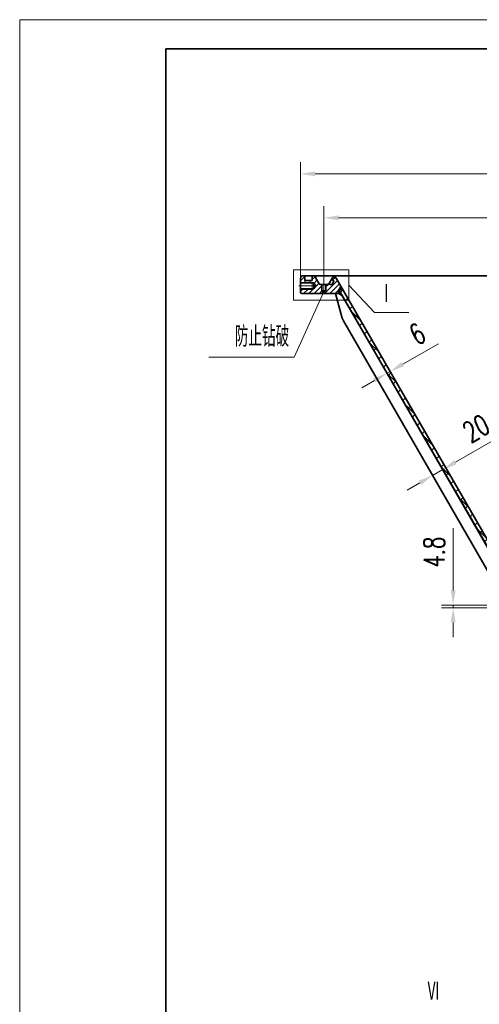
# Model space of a CAD drawing. Header units: millimetres. Extents: x -250 to 3950, y -50 to 2920.
# Tile 2 of 8: x -250 to 536, y 1235 to 2920. Entities that reach past the tile are written whole.
import ezdxf

# ---------------------------------------------------------------- set-up
doc = ezdxf.new("R2010")
doc.units = ezdxf.units.MM
doc.header["$LTSCALE"] = 3
doc.linetypes.add('CENTER', pattern=[50.8, 31.75, -6.35, 6.35, -6.35])
doc.linetypes.add('DASHED', pattern=[19.05, 12.7, -6.35])
for name, color, linetype, lineweight in [('YGJ波浪线', 3, 'Continuous', 15), ('YGJ粗实线', 7, 'Continuous', 35), ('YGJ细实线', 3, 'Continuous', 15), ('YGJ细点画线', 1, 'CENTER', 15), ('YGJ细虚线', 2, 'DASHED', 15)]:
    doc.layers.add(name, color=color, linetype=linetype, lineweight=lineweight)
doc.styles.add('HC_GBDIM', font='romans.shx', dxfattribs={"width": 0.7, "bigfont": 'hzdx.shx'})
doc.styles.add('标准', font='romans.shx', dxfattribs={"width": 0.7, "bigfont": 'hzdx.shx'})
doc.dimstyles.new('HC_GBDIM', dxfattribs={"dimtxt": 3.5, "dimasz": 2.5, "dimexe": 2, "dimexo": 0, "dimgap": 1.5, "dimtad": 1, "dimdec": 1, "dimzin": 0, "dimdsep": 46, "dimtxsty": 'HC_GBDIM', "dimcen": 2.5, "dimclrd": 3, "dimclre": 3, "dimclrt": 2, "dimadec": 0, "dimazin": 0, "dimtfac": 0.714286, "dimtdec": 1, "dimtmove": 0, "dimatfit": 3, "dimfxl": 1, "dimtzin": 0, "dimlwd": -1, "dimlwe": -1, "dimarcsym": 0})

# ---------------------------------------------------------------- blocks, each defined once
blk = doc.blocks.new('*D140')
at = {"layer": 'YGJ细实线', "color": 3, "ltscale": 0.833333}
for p, q in [((230.4, 2474.9), (230.4, 2676.1)), ((1750.4, 2474.9), (1750.4, 2676.1)), ((255.4, 2656.1), (1725.4, 2656.1))]:
    blk.add_line(p, q, dxfattribs=at)
at = {"layer": 'YGJ细实线', "color": 3}
for points in [[(255.4, 2660.3), (255.4, 2651.9), (230.4, 2656.1)], [(1725.4, 2651.9), (1725.4, 2660.3), (1750.4, 2656.1)]]:
    blk.add_solid(points, dxfattribs=at)
at = {"layer": 'YGJ细实线', "color": 2, "insert": (990.4, 2699.7), "char_height": 35, "attachment_point": 5, "style": 'HC_GBDIM'}
blk.add_mtext('%%c1520{}{{\\H0.7x;{\\S-0.11^ -0.235;}}{}}', dxfattribs=at)
blk = doc.blocks.new('*U142')
at = {"layer": 'YGJ粗实线'}
for p in [(0, 0), (390, 287)]:
    blk.add_line(p, (0, 287), dxfattribs=at)
at = {"layer": 'YGJ细实线'}
for p, q in [((-25, -5), (-25, 292)), ((395, 292), (-25, 292)), ((-25, 292), (-25, 287))]:
    blk.add_line(p, q, dxfattribs=at)
blk = doc.blocks.new('*D247')
at = {"layer": 'YGJ细实线', "color": 3}
for p, q in [((270.4, 2482.5), (270.4, 2600.9)), ((1710.4, 2482.5), (1710.4, 2600.9)), ((295.4, 2580.9), (1685.4, 2580.9))]:
    blk.add_line(p, q, dxfattribs=at)
for points in [[(295.4, 2585), (295.4, 2576.7), (270.4, 2580.9)], [(1685.4, 2576.7), (1685.4, 2585), (1710.4, 2580.9)]]:
    blk.add_solid(points, dxfattribs=at)
at = {"layer": 'YGJ细实线', "color": 2, "insert": (990.4, 2618), "char_height": 35, "attachment_point": 5, "style": '标准'}
blk.add_mtext('%%c1440（实配）{}{{\\H0.7x;}{}}', dxfattribs=at)
blk = doc.blocks.new('*D676')
at = {"layer": 'YGJ细实线', "color": 3}
for p, q in [((491.4, 1943.1), (491.4, 2049.5)), ((582.4, 1918.1), (471.4, 1918.1)), ((601.4, 1913.3), (471.4, 1913.3)), ((491.4, 1913.3), (491.4, 1918.1)), ((491.4, 1888.3), (491.4, 1863.3))]:
    blk.add_line(p, q, dxfattribs=at)
for points in [[(487.3, 1943.1), (495.6, 1943.1), (491.4, 1918.1)], [(495.6, 1888.3), (487.3, 1888.3), (491.4, 1913.3)]]:
    blk.add_solid(points, dxfattribs=at)
at = {"layer": 'YGJ细实线', "color": 2, "insert": (458.9, 2008.8), "char_height": 35, "attachment_point": 5, "rotation": 90, "style": 'HC_GBDIM'}
blk.add_mtext('4.8', dxfattribs=at)
blk = doc.blocks.new('SZCJ')
at = {"layer": 'YGJ粗实线', "ltscale": 0.833333}
for p, q in [((-849.8, 176.4), (-838.5, 134.2)), ((-849.8, 176.4), (-844.8, 176.4)), ((-844.8, 176.4), (-838.5, 172.8)), ((-838.5, 172.8), (-571.6, -289.5)), ((-836.5, 129.4), (-569.8, -332.6)), ((-569.8, -299.6), (-571.6, -289.5)), ((-569.8, -299.6), (-569.8, -332.6))]:
    blk.add_line(p, q, dxfattribs=at)
blk.add_arc((-819.2, 139.4), 20, 195, 210, dxfattribs=at)
blk = doc.blocks.new('*D818')
at = {"layer": 'YGJ细实线', "color": 3}
for p, q in [((405.3, 2330.3), (466.1, 2365.4)), ((373.9, 2322.7), (388.5, 2297.5)), ((378.5, 2314.8), (383.7, 2317.8)), ((379.1, 2325.7), (393.7, 2300.5)), ((356.8, 2302.3), (335.2, 2289.8))]:
    blk.add_line(p, q, dxfattribs=at)
for points in [[(403.2, 2333.9), (407.4, 2326.7), (383.7, 2317.8)], [(358.9, 2298.7), (354.7, 2305.9), (378.5, 2314.8)]]:
    blk.add_solid(points, dxfattribs=at)
at = {"layer": 'YGJ细实线', "color": 2, "insert": (430.3, 2382.2), "char_height": 35, "attachment_point": 5, "rotation": 30, "style": 'HC_GBDIM'}
blk.add_mtext('6', dxfattribs=at)
blk = doc.blocks.new('*D819')
at = {"layer": 'YGJ细实线', "color": 3}
for p, q in [((495.3, 2162.4), (577.3, 2209.8)), ((473.6, 2149.9), (463.6, 2167.3)), ((456.3, 2139.9), (446.3, 2157.3)), ((456.3, 2139.9), (473.6, 2149.9)), ((434.7, 2127.4), (413, 2114.9))]:
    blk.add_line(p, q, dxfattribs=at)
for points in [[(493.2, 2166), (497.4, 2158.8), (473.6, 2149.9)], [(436.7, 2123.8), (432.6, 2131), (456.3, 2139.9)]]:
    blk.add_solid(points, dxfattribs=at)
at = {"layer": 'YGJ细实线', "color": 2, "insert": (530.9, 2220.5), "char_height": 35, "attachment_point": 5, "rotation": 30, "style": 'HC_GBDIM'}
blk.add_mtext('20', dxfattribs=at)

msp = doc.modelspace()

# ---------------------------------------------------------------- hatches: boundary and pattern name
at = {"layer": 'YGJ细实线'}
h = msp.add_hatch(dxfattribs=at)
h.set_pattern_fill('ANSI31', color=3, scale=2)
h.set_pattern_definition([(45, (-24.7897, 511.552), (-4.490128, 4.490128), [])])
h.paths.add_polyline_path([(1707.388, 2455.832), (1707.388, 2454.832), (1707.838, 2454.832), (1707.838, 2454.341), (1707.838, 2453.832), (1710.388, 2452.36), (1710.388, 2451.36), (1690.388, 2451.334), (1687.388, 2451.334), (1685.388, 2451.334), (1685.388, 2456.279), (1681.233, 2463.475), (1689.522, 2477.832, -0.26794919), (1691.254, 2478.832), (1694.656, 2478.832, -0.26794412), (1696.388, 2477.832), (1697.555, 2475.81, -0.41054686), (1697.369, 2475.132), (1693.645, 2472.982, 0.41421356), (1693.462, 2472.299), (1697.058, 2466.071, 0.41421356), (1697.745, 2465.881), (1701.469, 2468.031, -0.41421356), (1702.152, 2467.848), (1702.739, 2466.832), (1703.894, 2466.832), (1706.388, 2466.832), (1706.988, 2466.832), (1706.988, 2455.832)])
h.paths.add_polyline_path([(1713.788, 2455.832), (1713.788, 2466.832), (1714.388, 2466.832), (1716.882, 2466.832), (1718.037, 2466.832), (1718.614, 2467.832), (1724.388, 2477.832), (1724.388, 2481.334), (1730.088, 2481.334, -0.41421356), (1730.388, 2481.034), (1730.388, 2473.832, 0.41421356), (1730.888, 2473.332), (1742.388, 2473.332, 0.41421356), (1742.888, 2473.832), (1742.888, 2481.032, -0.41421356), (1743.188, 2481.332), (1747.74, 2481.332, -0.3515871), (1749.621, 2479.681), (1750.312, 2475.765, -0.04366094), (1750.388, 2474.896), (1750.388, 2470.334), (1730.388, 2470.334), (1730.388, 2469.434), (1727.388, 2469.434), (1724.444, 2464.334), (1727.388, 2459.234), (1730.388, 2459.234), (1730.388, 2458.334), (1750.388, 2458.334), (1750.388, 2453.334, -0.41421356), (1748.388, 2451.334), (1741.443, 2451.334), (1710.388, 2451.334), (1710.388, 2452.36), (1712.938, 2453.832), (1712.938, 2454.341), (1712.938, 2454.832), (1713.388, 2454.832), (1713.388, 2455.832)])
h.paths.add_polyline_path([(290.388, 2451.334), (293.388, 2451.334), (295.388, 2451.334), (295.388, 2456.279), (299.543, 2463.475), (291.254, 2477.832, 0.26794919), (289.522, 2478.832), (286.12, 2478.832, 0.26794412), (284.388, 2477.832), (283.221, 2475.81, 0.41054686), (283.407, 2475.132), (287.131, 2472.982, -0.41421356), (287.314, 2472.299), (283.714, 2466.064, -0.41421356), (283.031, 2465.881), (279.307, 2468.031, 0.41421356), (278.614, 2467.832), (278.037, 2466.832), (276.882, 2466.832), (274.388, 2466.832), (273.788, 2466.832), (273.788, 2454.832), (273.388, 2454.832), (272.938, 2454.832), (272.938, 2453.832), (270.388, 2452.36), (270.388, 2452.026), (270.388, 2451.334)])
h.paths.add_polyline_path([(267.388, 2454.832), (266.988, 2454.832), (266.988, 2466.832), (266.388, 2466.832), (263.894, 2466.832), (262.739, 2466.832), (262.161, 2467.832), (256.388, 2477.832), (256.388, 2481.334), (250.688, 2481.334, 0.41421356), (250.388, 2481.034), (250.388, 2473.832, -0.41421356), (249.888, 2473.332), (238.388, 2473.332, -0.41421356), (237.888, 2473.832), (237.888, 2481.032, 0.41421356), (237.588, 2481.334), (233.124, 2481.334, 0.36397023), (231.155, 2479.681), (230.464, 2475.765, 0.04366094), (230.388, 2474.896), (230.388, 2470.334), (250.388, 2470.334), (250.388, 2469.434), (253.388, 2469.434), (256.332, 2464.334), (253.388, 2459.234), (250.388, 2459.234), (250.388, 2458.334), (230.388, 2458.334), (230.388, 2453.334, 0.41421356), (232.388, 2451.334), (270.067, 2451.334), (270.388, 2452.026), (270.388, 2452.36), (267.838, 2453.832), (267.838, 2454.832)])
h = msp.add_hatch(dxfattribs=at)
h.set_pattern_fill('ANSI37', color=3, scale=0.25)
h.set_pattern_definition([(45, (-90.04356, 111.53), (-0.561266, 0.561266), []), (135, (-90.04356, 111.53), (-0.561266, -0.561266), [])])
h.paths.add_polyline_path([(299.624, 2451.334), (296.692, 2456.413), (301.888, 2459.413), (299.543, 2463.475), (295.388, 2456.279), (295.388, 2451.334)])
h.paths.add_polyline_path([(295.388, 2451.334), (301.743, 2447.665), (299.624, 2451.334)])
h = msp.add_hatch(dxfattribs=at)
h.set_pattern_fill('ANSI37', color=256, scale=5)
h.set_pattern_definition([(45, (-90.044, 111.53), (-11.22532, 11.22532), []), (135, (-90.044, 111.53), (-11.22532, -11.22532), [])])
h.paths.add_polyline_path([(301.888, 2459.413), (296.692, 2456.413), (573.692, 1976.635), (578.888, 1979.635)])

# ---------------------------------------------------------------- linework, layer by layer
at = {"layer": 'YGJ粗实线', "ltscale": 0.833333}
for p, q in [((230.464, 2475.765), (231.155, 2479.681)), ((237.888, 2473.832), (237.888, 2481.032)), ((250.388, 2473.832), (250.388, 2481.034)), ((256.388, 2481.334), (256.388, 2477.832)), ((256.388, 2477.832), (262.161, 2467.832)), ((284.388, 2477.832), (279.074, 2468.627)), ((286.12, 2478.832), (289.522, 2478.832)), ((578.718, 1979.929), (291.254, 2477.832)), ((230.388, 2453.334), (230.388, 2474.896)), ((253.388, 2469.434), (230.388, 2469.434)), ((249.888, 2473.332), (238.388, 2473.332)), ((253.388, 2469.434), (253.388, 2459.234)), ((253.388, 2469.434), (256.332, 2464.334)), ((253.388, 2459.234), (256.332, 2464.334)), ((276.882, 2466.832), (263.894, 2466.832)), ((266.988, 2466.832), (266.988, 2454.832)), ((266.988, 2466.832), (266.988, 2454.832)), ((273.788, 2466.832), (273.788, 2454.832)), ((279.074, 2468.627), (278.614, 2467.832)), ((279.307, 2468.031), (283.031, 2465.881)), ((283.407, 2475.132), (287.131, 2472.982)), ((287.314, 2472.299), (283.718, 2466.071)), ((295.388, 2456.334), (299.527, 2463.503)), ((253.388, 2459.234), (230.388, 2459.234)), ((293.388, 2451.334), (232.388, 2451.334)), ((295.388, 2451.334), (295.388, 2456.334)), ((295.388, 2451.334), (301.743, 2447.665)), ((301.888, 2459.413), (296.692, 2456.413)), ((574.443, 1975.334), (296.692, 2456.413))]:
    msp.add_line(p, q, dxfattribs=at)
at = {"layer": 'YGJ粗实线'}
for p, q in [((233.124, 2481.334), (1747.652, 2481.334)), ((274.388, 2455.832), (266.388, 2455.832)), ((273.788, 2454.832), (266.988, 2454.832)), ((266.988, 2454.832), (270.388, 2452.869)), ((273.788, 2454.832), (270.388, 2452.869))]:
    msp.add_line(p, q, dxfattribs=at)
at = {"layer": 'YGJ粗实线', "ltscale": 0.833333}
for centre, radius, start, end in [((233.124, 2479.334), 2, 90, 170), ((237.588, 2481.032), 0.3, 0, 90), ((250.688, 2481.034), 0.3, 90, 180), ((286.12, 2476.832), 2, 90, 149.998915), ((289.522, 2476.832), 2, 30, 90), ((235.388, 2474.896), 5, 170, 180), ((238.388, 2473.832), 0.5, 180, 270), ((249.888, 2473.832), 0.5, 270, 0), ((263.894, 2468.832), 2, 210, 270), ((276.882, 2468.832), 2, 270, 330), ((279.057, 2467.598), 0.5, 60, 150), ((283.281, 2466.314), 0.5, 240, 330), ((283.657, 2475.565), 0.5, 150.718208, 240), ((286.881, 2472.549), 0.5, 330, 60), ((232.388, 2453.334), 2, 180, 270)]:
    msp.add_arc(centre, radius, start, end, dxfattribs=at)
at = {"layer": 'YGJ细实线'}
for p, q in [((230.464, 2475.765), (230.388, 2475.334)), ((230.388, 2475.334), (230.388, 2474.896)), ((262.161, 2467.832), (262.739, 2466.832)), ((263.894, 2466.832), (262.739, 2466.832)), ((266.388, 2455.832), (266.388, 2466.832)), ((274.388, 2455.832), (274.388, 2466.832)), ((276.882, 2466.832), (278.037, 2466.832)), ((278.614, 2467.832), (278.037, 2466.832)), ((313.257, 2465.754), (356.848, 2418.945)), ((269.634, 2453.304), (219.488, 2342.217)), ((356.848, 2418.945), (415.663, 2418.945)), ((219.488, 2342.217), (73.471, 2342.217))]:
    msp.add_line(p, q, dxfattribs=at)
at = {"layer": 'YGJ细实线', "ltscale": 0.833333}
for p, q in [((250.388, 2470.334), (230.388, 2470.334)), ((230.388, 2470.334), (230.388, 2458.334)), ((250.388, 2470.334), (250.388, 2458.334)), ((250.388, 2458.334), (230.388, 2458.334))]:
    msp.add_line(p, q, dxfattribs=at)
at = {"layer": 'YGJ细实线', "ltscale": 1.2}
msp.add_lwpolyline([(218.282, 2491.764), (313.257, 2491.764), (313.257, 2439.744), (218.282, 2439.744)], close=True, dxfattribs=at)
at = {"layer": 'YGJ细点画线', "ltscale": 0.833333}
for p, q in [((270.388, 2482.458), (270.388, 2451.36)), ((257.469, 2464.334), (227.243, 2464.334))]:
    msp.add_line(p, q, dxfattribs=at)

# ---------------------------------------------------------------- block references
at = {"layer": 'YGJ波浪线', "ltscale": 0.833333, "xscale": 10, "yscale": 10, "zscale": 10}
msp.add_blockref('*U142', (0, 0), dxfattribs=at)
at = {"layer": 'YGJ细实线'}
msp.add_blockref('SZCJ', (1140.23, 2274.914), dxfattribs=at)

# ---------------------------------------------------------------- texts
at = {"layer": 'YGJ细实线', "color": 2, "insert": (457.926, 1256.873), "char_height": 35, "width": 74.1021, "attachment_point": 5, "style": '标准'}
msp.add_mtext('Ⅵ', dxfattribs=at)
at = {"layer": 'YGJ细虚线', "char_height": 35, "width": 172.51321, "attachment_point": 3, "style": '标准'}
for s, insert in [('Ⅰ', (389.035, 2468.651)), ('防止钻破', (210.975, 2395.245))]:
    msp.add_mtext(s, dxfattribs=dict(at, insert=insert))

# ---------------------------------------------------------------- dimensions: what is measured, and where the dimension line sits
at = {"layer": 'YGJ细实线', "ltscale": 0.833333}
dim = msp.add_linear_dim(base=(1750.388, 2656.105), p1=(230.388, 2474.896), p2=(1750.388, 2474.896), text='%%c<>{}{{\\H0.7x;{\\S-0.11^ -0.235;}}{}}', dimstyle='HC_GBDIM', override={"dimscale": 10, "dimdec": 0}, dxfattribs=at)
dim.commit()
dim.dimension.update_dxf_attribs({"geometry": '*D140', "text_midpoint": (990.388, 2699.688)})
at = {"layer": 'YGJ细实线'}
dim = msp.add_linear_dim(base=(1710.388, 2580.875), p1=(270.388, 2482.458), p2=(1710.388, 2482.458), text='%%c<>（实配）{}{{\\H0.7x;}{}}', dimstyle='HC_GBDIM', override={"dimscale": 10, "dimdec": 0, "dimtxsty": '标准'}, dxfattribs=at)
dim.commit()
dim.dimension.update_dxf_attribs({"geometry": '*D247', "text_midpoint": (990.388, 2617.98)})
dim = msp.add_aligned_dim(p1=(373.893, 2322.696), p2=(379.09, 2325.696), distance=-9.126, dimstyle='HC_GBDIM', override={"dimscale": 10, "dimdec": 0}, dxfattribs=at)
dim.commit()
dim.dimension.update_dxf_attribs({"geometry": '*D818', "text_midpoint": (430.261, 2382.23)})
for base, p1, p2, angle, override, picture, middle, dimtype in [((473.636, 2149.937), (456.315, 2139.937), (473.636, 2149.937), 30, {"dimscale": 10, "dimdec": 0}, '*D819', (547.104, 2192.354), 161), ((491.429, 1918.134), (601.388, 1913.334), (582.388, 1918.134), 90, {"dimscale": 10}, '*D676', (491.429, 2008.8), 160)]:
    dim = msp.add_linear_dim(base=base, p1=p1, p2=p2, angle=angle, dimstyle='HC_GBDIM', override=override, dxfattribs=at)
    dim.commit()
    dim.dimension.update_dxf_attribs({"geometry": picture, "text_midpoint": middle, "dimtype": dimtype})

doc.saveas('drawing.dxf')
